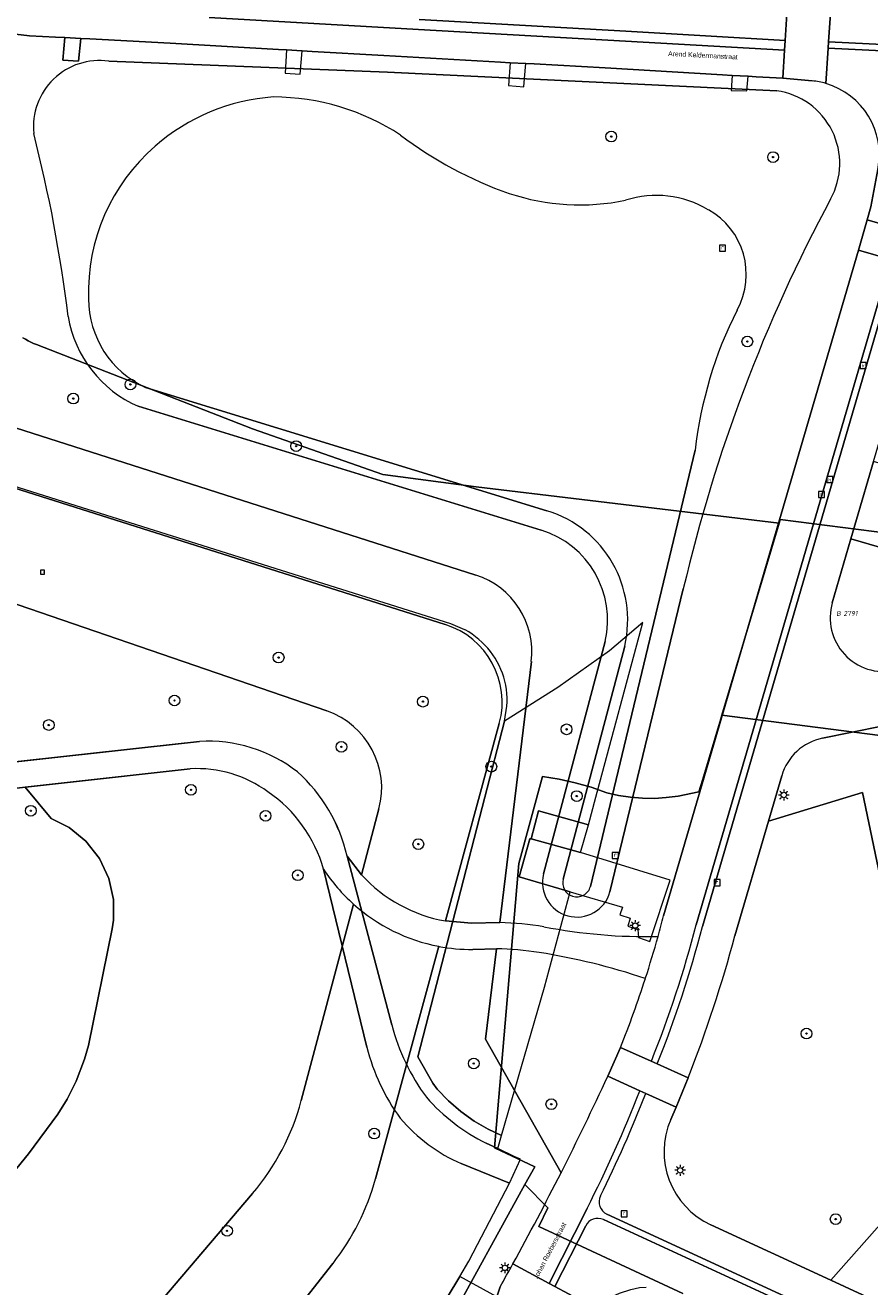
# Model space of a CAD drawing. Header units: metres. Extents: x 207466 to 209466, y 475780 to 477780.
# Tile 100 of 189: x 208351 to 208414, y 476556 to 476650. Entities that reach past the tile are written whole.
import ezdxf
from ezdxf.enums import TextEntityAlignment as Align

# ---------------------------------------------------------------- set-up
doc = ezdxf.new("R2010")
doc.units = ezdxf.units.M
doc.layers.get('0').update_dxf_attribs({"color": 253, "linetype": 'CONTINUOUS'})
for name, color, linetype, lineweight in [('B-OG-WA-SLOOT_BOVENINSTEEK-G', 253, 'CONTINUOUS', 13), ('B-RO-KL-ET_LS_OV_LICHTMAST-S', 253, 'CONTINUOUS', 0), ('B-RO-RI-GWA_RIOOLPUT-S', 253, 'CONTINUOUS', 0), ('B-RO-VH-VERHARDING_BEDRIJFSVLOERPLAAT-GV', 253, 'CONTINUOUS', 0), ('B-RO-VH-VERHARDING_BETON-GV', 253, 'CONTINUOUS', 0), ('B-RO-VH-VERHARDING_STRAATBAKSTEEN-GV', 253, 'CONTINUOUS', 0), ('B-RO-VH-VERHARDING_TEGEL-GV', 253, 'CONTINUOUS', 0), ('B-WE-KG-GRENS_PERCEEL-GV', 150, 'CONTINUOUS', 18), ('B-WE-KG-GRENS_PERCEEL-S', 150, 'CONTINUOUS', 25), ('N-RO-IE-MEUBILAIR_WEGMEUBILAIR-S', 253, 'CONTINUOUS', 0), ('N-RO-KL-ET_LS_OV_LICHTMAST-S', 253, 'CONTINUOUS', 0), ('N-RO-OG-TERREIN_CULTUURSCHEIDING-GV', 253, 'CONTINUOUS', 0), ('N-RO-OG-TOPOGRAFIE-T18', 7, 'CONTINUOUS', 0), ('N-RO-RI-GWA_KOLK-S', 253, 'CONTINUOUS', 0), ('N-RO-RI-GWA_RIOOLPUT-S', 253, 'CONTINUOUS', 0), ('N-RO-VH-VERHARDING_BETON-GV', 253, 'CONTINUOUS', 0), ('N-RO-VH-VERHARDING_STRAATBAKSTEEN-GV', 253, 'CONTINUOUS', 0)]:
    doc.layers.add(name, color=color, linetype=linetype, lineweight=lineweight)
for name, color, linetype, lineweight, true_color in [('B-OG-WA-SLOOT_WATER-G', 7, 'CONTINUOUS', 0, 0x478c9a), ('B-RO-GR-BOOM-S', 7, 'CONTINUOUS', 0, 0x6d8a47), ('B-RO-GR-GRAS-GV', 7, 'CONTINUOUS', 0, 0x6d8a47), ('N-RO-GR-BOOM-S', 7, 'CONTINUOUS', 0, 0x6d8a47), ('N-RO-GR-GRAS-GV', 7, 'CONTINUOUS', 0, 0x6d8a47)]:
    doc.layers.add(name, color=color, linetype=linetype, lineweight=lineweight, true_color=true_color)
doc.styles.add('NLCS-ISO', font='NLCS-ISO.ttf')
doc.styles.add('NLCS-ISO-M200-T18', font='NLCS-ISO.ttf', dxfattribs={"height": 1.8})

# ---------------------------------------------------------------- blocks, each defined once
blk = doc.blocks.new('SKL-ET_OV_LICHTMAST-SO1')
at = {"color": 0, "linetype": 'ByBlock', "lineweight": -2}
blk.add_circle((0, 0), 1, dxfattribs=at)
for points in [[(-1.25, 0), (-2, 0)], [(-1.4142, 1.4142), (-0.8839, 0.8839)], [(0, 2), (0, 1.25)], [(0.8839, 0.8839), (1.4142, 1.4142)], [(2, 0), (1.25, 0)], [(-1.4142, -1.4142), (-0.8839, -0.8839)], [(0, -1.25), (0, -2)], [(0.8839, -0.8839), (1.4142, -1.4142)]]:
    blk.add_open_spline(points, degree=1, dxfattribs=at)
blk = doc.blocks.new('SRI-KOLK-SO1')
at = {"color": 0, "linetype": 'ByBlock', "lineweight": -2, "flags": 128}
blk.add_lwpolyline([(-1.125, -1.125), (1.125, -1.125), (1.125, 1.125), (-1.125, 1.125), (-1.125, -1.125)], dxfattribs=at)
at = {"color": 0, "linetype": 'ByBlock', "lineweight": -2, "insert": (0, 0), "char_height": 1.5, "attachment_point": 5, "line_spacing_factor": 0.8, "style": 'NLCS-ISO'}
blk.add_mtext('{\\C0;k}', dxfattribs=at)
blk = doc.blocks.new('SRI-PUT_INSPECTIEPUT_RIOOLPUT-SO1')
at = {"color": 0, "linetype": 'ByBlock', "lineweight": -2, "flags": 128}
blk.add_lwpolyline([(-1.125, -1.125), (1.125, -1.125), (1.125, 1.125), (-1.125, 1.125), (-1.125, -1.125)], dxfattribs=at)
at = {"color": 0, "linetype": 'ByBlock', "lineweight": -2, "insert": (0, 0.2828), "char_height": 1.5, "attachment_point": 5, "line_spacing_factor": 0.8, "style": 'NLCS-ISO'}
blk.add_mtext('{\\C0;r}', dxfattribs=at)
blk = doc.blocks.new('SIE-WEG_SPEELTOESTEL-SO1')
at = {"lineweight": -2, "flags": 128}
blk.add_lwpolyline([(-0.75, -0.75), (0.75, -0.75), (0.75, 0.75), (-0.75, 0.75), (-0.75, -0.75)], dxfattribs=at)
at = {"lineweight": -2, "insert": (0, 0), "char_height": 0.45, "attachment_point": 5, "line_spacing_factor": 0.8, "style": 'NLCS-ISO'}
blk.add_mtext('{\\C256;SPT}', dxfattribs=at)
blk = doc.blocks.new('SGR-BOOM_01-SO1')
at = {"linetype": 'Continuous'}
h = blk.add_hatch(color=0, dxfattribs=at)
edge = h.paths.add_edge_path()
edge.add_arc((0, 0), 0.25, 0, 360)
at = {"color": 0, "linetype": 'ByBlock', "lineweight": -2}
for radius in [2, 0.25]:
    blk.add_circle((0, 0), radius, dxfattribs=at)
blk = doc.blocks.new('SKG-PERCEELNUMMER-SO')
at = {"style": 'NLCS-ISO', "oblique": 10, "flags": 1}
blk.add_attdef('GEMEENTECODE', text='', height=1.8, dxfattribs=at).set_placement((0, 2.55), align=Align.MIDDLE_CENTER)
at = {"style": 'NLCS-ISO', "oblique": 10}
blk.add_attdef('SECTIE', text='', height=1.8, dxfattribs=at).set_placement((-0.5, 0), align=Align.MIDDLE_RIGHT)
blk.add_attdef('PERCEELNUMMER', text='', height=1.8, dxfattribs=at).set_placement((0.5, 0), align=Align.MIDDLE_LEFT)

msp = doc.modelspace()

# ---------------------------------------------------------------- linework, layer by layer
at = {"layer": 'B-OG-WA-SLOOT_BOVENINSTEEK-G', "flags": 128}
for points in [[(208406.632, 476644.717), (208377.72, 476646.099), (208357.003, 476646.923)], [(208389.563, 476613.493), (208359.73, 476622.664)], [(208359.194, 476621.26), (208389.122, 476612.06)], [(208400.578, 476617.99), (208392.795, 476585.554)], [(208394.24, 476585.151), (208399.696, 476607.692)], [(208393.88, 476603.77), (208389.318, 476586.488)], [(208390.768, 476586.104), (208395.34, 476603.427)]]:
    msp.add_lwpolyline(points, dxfattribs=at)
at = {"layer": 'B-OG-WA-SLOOT_BOVENINSTEEK-G'}
for centre, radius, start, end in [((208356.322, 476642.051), 4.919, 82.04766, 185.83788), ((208405.866, 476639.314), 5.457, 330.88662, 81.9359), ((208370.224, 476629.556), 14.733, 93.80382, 131.50443), ((208369.15, 476626.771), 17.486, 56.92624, 89.68084), ((208246.055, 476614.689), 108.744, 6.99259, 14.30106), ((208396.567, 476664.973), 29.565, 232.79945, 250.61683), ((208369.796, 476629.758), 14.3, 130.75379, 181.99859), ((208392.035, 476653.099), 16.863, 251.75404, 281.53944), ((208397.706, 476629.451), 7.488, 59.07551, 107.87384), ((208514.411, 476580.924), 117.796, 151.76127, 166.86545), ((208398.862, 476631.066), 5.511, 331.22629, 60.75374), ((208362.759, 476629.256), 7.254, 179.9734, 245.31684), ((208362.773, 476629.418), 8.909, 189.62809, 246.312), ((208431.049, 476614.563), 30.663, 153.14851, 173.58316), ((208387.065, 476605.369), 8.499, 346.79357, 72.91051), ((208387.064, 476605.368), 7.001, 346.80488, 72.90198), ((208391.782, 476585.835), 2.549, 165.14988, 254.81447), ((208391.783, 476585.835), 1.05, 165.18208, 252.88122), ((208391.783, 476585.835), 1.05, 252.86067, 344.45745), ((208391.783, 476585.837), 2.551, 254.80944, 344.39568)]:
    msp.add_arc(centre, radius, start, end, dxfattribs=at)
at = {"layer": 'B-OG-WA-SLOOT_WATER-G', "flags": 128}
for points in [[(208359.73, 476622.664), (208389.563, 476613.493)], [(208392.795, 476585.554), (208400.578, 476617.99)], [(208395.34, 476603.427), (208390.768, 476586.104)]]:
    msp.add_lwpolyline(points, dxfattribs=at)
at = {"layer": 'B-OG-WA-SLOOT_WATER-G'}
for centre, radius, start, end in [((208370.224, 476629.556), 14.733, 93.80382, 131.50443), ((208369.15, 476626.771), 17.486, 56.92624, 89.68084), ((208396.567, 476664.973), 29.565, 232.79945, 250.61683), ((208369.796, 476629.758), 14.3, 130.75379, 181.99859), ((208392.035, 476653.099), 16.863, 251.75404, 281.53944), ((208397.706, 476629.451), 7.488, 59.07551, 107.87384), ((208398.862, 476631.066), 5.511, 331.22629, 60.75374), ((208362.759, 476629.256), 7.254, 179.9734, 245.31684), ((208431.049, 476614.563), 30.663, 153.14851, 173.58316), ((208387.065, 476605.369), 8.499, 346.79357, 72.91051), ((208391.783, 476585.835), 1.05, 165.18208, 252.88122), ((208391.783, 476585.835), 1.05, 252.86067, 344.45745)]:
    msp.add_arc(centre, radius, start, end, dxfattribs=at)
at = {"layer": 'B-RO-GR-GRAS-GV', "flags": 128}
for points in [[(208404.513, 476645.795), (208403.324, 476645.859), (208403.254, 476644.743), (208404.419, 476644.714), (208404.513, 476645.795)], [(208385.059, 476566.466), (208385.902, 476566.069), (208386.184, 476567.048), (208385.2, 476567.508), (208384.159, 476568.122), (208383.176, 476568.826), (208382.259, 476569.614), (208381.415, 476570.479), (208381.089, 476570.938), (208379.969, 476572.888), (208384.953, 476592.2), (208386.411, 476597.85), (208386.594, 476598.975), (208386.607, 476599.285), (208386.603, 476599.594), (208386.584, 476599.904), (208386.548, 476600.211), (208386.497, 476600.517), (208386.43, 476600.82), (208386.348, 476601.118), (208386.25, 476601.412), (208386.137, 476601.701), (208386.01, 476601.983), (208385.868, 476602.258), (208385.712, 476602.526), (208385.542, 476602.785), (208385.359, 476603.036), (208385.164, 476603.276), (208384.956, 476603.506), (208384.737, 476603.725), (208384.507, 476603.933), (208384.266, 476604.128), (208384.016, 476604.31), (208383.757, 476604.48), (208383.489, 476604.636), (208383.461, 476604.651), (208382.411, 476605.095), (208355.445, 476613.581), (208322.381, 476624.019)], [(208386.184, 476567.048), (208389.369, 476578.068), (208391.288, 476585.168), (208387.491, 476586.284), (208388.297, 476589.102), (208388.38, 476589.099), (208388.931, 476591.189), (208392.651, 476590.135), (208393.188, 476592.2), (208396.698, 476605.187), (208394.204, 476603.077), (208390.38, 476600.355), (208386.411, 476597.85), (208384.953, 476592.2), (208379.969, 476572.888), (208381.089, 476570.938), (208381.415, 476570.479), (208382.259, 476569.614), (208383.176, 476568.826), (208384.159, 476568.122), (208385.2, 476567.508), (208386.184, 476567.048)], [(208334.432, 476592.98), (208336.675, 476593.334), (208345.815, 476594.349), (208363.741, 476596.341)], [(208363.056, 476594.305), (208344.12, 476592.2), (208338.264, 476591.549), (208336.472, 476591.083), (208334.349, 476590.152)], [(208374.713, 476587.811), (208378.035, 476575.272)], [(208376.184, 476573.607), (208372.971, 476586.839)], [(208376.281, 476545.259), (208383.083, 476556.552), (208383.771, 476557.694), (208384.41, 476558.93), (208386.769, 476563.492), (208383.199, 476564.955)], [(208385.849, 476555.054), (208383.083, 476556.552), (208376.281, 476545.259)]]:
    msp.add_lwpolyline(points, dxfattribs=at)
at = {"layer": 'B-RO-GR-GRAS-GV'}
for centre, radius, start, end in [((208364.395, 476585.613), 10.748, 51.91778, 93.48799), ((208363.572, 476585.427), 8.893, 53.73252, 93.32631), ((208363.097, 476585.186), 11.909, 12.73581, 48.26963), ((208362.918, 476583.981), 10.451, 15.87275, 55.53325), ((208393.338, 476579.28), 15.819, 194.67572, 216.4284), ((208391.134, 476577.405), 15.425, 194.25468, 216.07549), ((208391.43, 476579.358), 14.381, 221.19911, 243.70106), ((208388.105, 476576.291), 12.352, 220.17904, 246.60076)]:
    msp.add_arc(centre, radius, start, end, dxfattribs=at)
at = {"layer": 'B-RO-VH-VERHARDING_BEDRIJFSVLOERPLAAT-GV', "flags": 128}
for points in [[(208354.938, 476648.608), (208353.742, 476648.67), (208353.587, 476647.005), (208354.745, 476646.91), (208354.938, 476648.608)], [(208371.372, 476647.681), (208370.214, 476647.754), (208370.104, 476646.038), (208371.224, 476645.965), (208371.372, 476647.681)], [(208387.905, 476645.63), (208387.999, 476646.736), (208386.822, 476646.805), (208386.705, 476645.118), (208387.852, 476645.015), (208387.905, 476645.63)], [(208391.288, 476585.168), (208395.181, 476584.024), (208394.98, 476583.442), (208395.757, 476583.204), (208395.565, 476582.605), (208396.314, 476582.363), (208396.377, 476581.767), (208397.211, 476581.465), (208398.711, 476586.035), (208392.057, 476588.079), (208388.38, 476589.099), (208388.297, 476589.102), (208387.491, 476586.284), (208391.288, 476585.168)]]:
    msp.add_lwpolyline(points, dxfattribs=at)
at = {"layer": 'B-RO-VH-VERHARDING_BETON-GV', "flags": 128}
for points in [[(208363.741, 476596.341), (208345.815, 476594.349), (208336.675, 476593.334), (208334.432, 476592.98)], [(208334.349, 476590.152), (208336.472, 476591.083), (208338.264, 476591.549), (208344.12, 476592.2), (208363.056, 476594.305)], [(208378.035, 476575.272), (208374.713, 476587.811)], [(208372.971, 476586.839), (208376.184, 476573.607)], [(208383.199, 476564.955), (208386.769, 476563.492), (208387.588, 476565.276), (208387.125, 476565.494), (208385.902, 476566.069), (208385.059, 476566.466)]]:
    msp.add_lwpolyline(points, dxfattribs=at)
at = {"layer": 'B-RO-VH-VERHARDING_BETON-GV'}
for centre, radius, start, end in [((208364.395, 476585.613), 10.748, 51.91778, 93.48799), ((208363.572, 476585.427), 8.893, 53.73252, 93.32631), ((208363.097, 476585.186), 11.909, 12.73581, 48.26963), ((208362.918, 476583.981), 10.451, 15.87275, 55.53325), ((208393.338, 476579.28), 15.819, 194.67572, 216.4284), ((208391.134, 476577.405), 15.425, 194.25468, 216.07549), ((208391.43, 476579.358), 14.381, 221.19911, 243.70106), ((208388.105, 476576.291), 12.352, 220.17904, 246.60076)]:
    msp.add_arc(centre, radius, start, end, dxfattribs=at)
at = {"layer": 'B-RO-VH-VERHARDING_STRAATBAKSTEEN-GV', "flags": 128}
for points in [[(208350.079, 476648.925), (208351.114, 476648.809), (208353.039, 476648.706), (208353.742, 476648.67), (208354.938, 476648.608), (208355.589, 476648.568), (208361.578, 476648.248), (208369.606, 476647.785), (208370.214, 476647.754), (208371.372, 476647.681), (208372.109, 476647.65), (208377.451, 476647.334), (208386.11, 476646.844), (208386.822, 476646.805), (208387.999, 476646.736), (208388.615, 476646.71), (208393.885, 476646.414), (208402.613, 476645.897), (208403.324, 476645.859), (208404.513, 476645.795), (208405.119, 476645.761), (208407.091, 476645.649), (208407.219, 476647.738), (208395.396, 476648.412), (208380.014, 476649.275), (208364.473, 476650.158)], [(208364.473, 476650.158), (208380.014, 476649.275), (208395.396, 476648.412), (208407.219, 476647.738), (208407.264, 476648.467), (208395.435, 476649.145), (208380.074, 476650.01)], [(208380.074, 476650.01), (208395.435, 476649.145), (208407.264, 476648.467), (208407.386, 476650.449)]]:
    msp.add_lwpolyline(points, dxfattribs=at)
at = {"layer": 'B-RO-VH-VERHARDING_TEGEL-GV', "flags": 128}
msp.add_lwpolyline([(208388.38, 476589.099), (208392.057, 476588.079), (208392.651, 476590.135), (208388.931, 476591.189), (208388.38, 476589.099)], dxfattribs=at)
at = {"layer": 'B-WE-KG-GRENS_PERCEEL-GV'}
for points in [[(208350.616, 476626.355), (208350.812, 476626.241), (208351.011, 476626.133), (208351.215, 476626.033), (208351.422, 476625.939), (208351.632, 476625.853), (208367.695, 476619.594), (208377.364, 476616.194), (208384.304, 476615.282), (208399.997, 476613.384), (208406.811, 476612.56), (208406.898, 476612.852), (208415.036, 476611.812)], [(208382.137, 476552.903), (208387.929, 476563.391), (208388.656, 476564.708), (208385.669, 476566.121), (208387.468, 476587.267), (208389.221, 476593.747), (208389.245, 476593.744), (208390.461, 476593.539), (208391.664, 476593.268), (208392.85, 476592.931), (208394.016, 476592.529), (208394.884, 476592.329), (208395.764, 476592.192), (208396.651, 476592.119), (208397.542, 476592.109), (208398.43, 476592.163), (208399.313, 476592.281), (208400.853, 476592.599), (208401.149, 476593.536), (208402.481, 476598.013), (208402.562, 476598.284), (208406.811, 476612.56), (208399.997, 476613.384), (208384.304, 476615.282), (208377.364, 476616.194), (208367.695, 476619.594), (208351.632, 476625.853), (208351.422, 476625.939), (208351.215, 476626.033), (208351.011, 476626.133), (208350.812, 476626.241), (208350.616, 476626.355)], [(208417.785, 476596.339), (208402.562, 476598.284), (208402.481, 476598.013), (208401.149, 476593.536), (208400.853, 476592.599), (208399.313, 476592.281), (208398.43, 476592.163), (208397.542, 476592.109), (208396.651, 476592.119), (208395.764, 476592.192), (208394.884, 476592.329), (208394.016, 476592.529), (208392.85, 476592.931), (208391.664, 476593.268), (208390.461, 476593.539), (208389.245, 476593.744), (208389.221, 476593.747), (208387.468, 476587.267), (208385.669, 476566.121), (208388.656, 476564.708), (208387.929, 476563.391), (208389.62, 476561.66), (208388.949, 476560.287), (208399.665, 476555.299)], [(208399.665, 476555.299), (208388.949, 476560.287), (208389.62, 476561.66), (208387.929, 476563.391), (208382.137, 476552.903)]]:
    msp.add_lwpolyline(points, dxfattribs=at)
msp.add_lwpolyline([(208406.811, 476612.56), (208402.562, 476598.284), (208417.785, 476596.339), (208421.652, 476595.845), (208421.087, 476598.351), (208420.132, 476603.055), (208420.093, 476603.251), (208436.455, 476606.582), (208436.495, 476606.386), (208453.255, 476604.661), (208453.386, 476606.714), (208453.376, 476606.914), (208419.686, 476611.218), (208415.036, 476611.812), (208406.898, 476612.852)], close=True, dxfattribs=at)
at = {"layer": 'N-RO-GR-GRAS-GV', "flags": 128}
for points in [[(208409.275, 476645.454), (208407.091, 476645.649), (208405.119, 476645.761), (208404.513, 476645.795), (208403.324, 476645.859), (208402.613, 476645.897), (208393.885, 476646.414), (208388.615, 476646.71), (208387.999, 476646.736), (208386.822, 476646.805), (208386.11, 476646.844), (208377.451, 476647.334), (208372.109, 476647.65), (208371.372, 476647.681), (208370.214, 476647.754), (208369.606, 476647.785), (208361.578, 476648.248), (208355.589, 476648.568), (208354.938, 476648.608), (208354.745, 476646.91), (208353.587, 476647.005), (208353.742, 476648.67), (208353.039, 476648.706), (208351.114, 476648.809), (208350.079, 476648.925)], [(208357.003, 476646.923), (208377.72, 476646.099), (208406.632, 476644.717)], [(208300.746, 476640.85), (208322.876, 476628.493), (208323.972, 476628.017), (208384.276, 476608.712)], [(208384.276, 476608.712), (208323.972, 476628.017), (208322.876, 476628.493), (208300.746, 476640.85)], [(208398.231, 476583.378), (208412.7, 476632.87), (208413.359, 476635.125), (208413.64, 476636.085), (208414.149, 476638.876)], [(208382.011, 476605.034), (208323.427, 476623.589)], [(208323.427, 476623.589), (208382.011, 476605.034)], [(208307.935, 476622.767), (208312.6, 476619.443), (208373.199, 476598.607)], [(208373.199, 476598.607), (208312.6, 476619.443), (208307.935, 476622.767)], [(208389.122, 476612.06), (208359.194, 476621.26)], [(208323.259, 476596.774), (208322.584, 476597.71), (208321.037, 476599.698), (208316.572, 476603.816), (208316.216, 476604.487), (208316.204, 476605.277), (208316.525, 476605.941), (208317.5, 476607.013), (208317.994, 476607.318), (208318.548, 476607.526), (208319.131, 476607.621), (208319.711, 476607.602), (208320.383, 476607.432), (208347.671, 476596.974), (208349.384, 476594.746), (208359.474, 476595.867), (208363.741, 476596.341)], [(208399.696, 476607.692), (208394.24, 476585.151)], [(208389.318, 476586.488), (208393.88, 476603.77)], [(208382.036, 476582.993), (208383.954, 476582.826), (208386.051, 476582.871), (208388.403, 476602.276)], [(208388.403, 476602.276), (208386.051, 476582.871)], [(208382.036, 476582.993), (208386.025, 476597.674)], [(208386.025, 476597.674), (208382.036, 476582.993)], [(208363.056, 476594.305), (208350.786, 476592.941), (208352.729, 476590.612), (208354.054, 476589.938), (208355.294, 476588.93), (208356.307, 476587.638), (208357.005, 476586.15), (208357.347, 476584.582), (208357.348, 476583.066), (208357.247, 476582.401), (208355.499, 476573.73), (208355.212, 476572.719), (208354.584, 476571.082), (208353.906, 476569.747), (208353.212, 476568.642), (208351.052, 476565.69), (208348.313, 476562.351), (208345.193, 476558.918), (208343.653, 476557.34), (208342.193, 476556.191), (208341.321, 476555.683)], [(208341.321, 476555.683), (208342.193, 476556.191), (208343.653, 476557.34), (208345.193, 476558.918), (208348.313, 476562.351), (208351.052, 476565.69), (208353.212, 476568.642), (208353.906, 476569.747), (208354.584, 476571.082), (208355.212, 476572.719), (208355.499, 476573.73), (208357.247, 476582.401), (208357.348, 476583.066), (208357.347, 476584.582), (208357.005, 476586.15), (208356.307, 476587.638), (208355.294, 476588.93), (208354.054, 476589.938), (208352.729, 476590.612), (208350.786, 476592.941)], [(208374.714, 476587.809), (208375.78, 476586.436), (208377.081, 476591.324)], [(208377.081, 476591.324), (208375.78, 476586.436)], [(208371.308, 476569.637), (208375.197, 476584.245)], [(208375.197, 476584.245), (208371.308, 476569.637)], [(208381.525, 476581.11), (208376.831, 476563.835)], [(208376.831, 476563.835), (208381.525, 476581.11)], [(208390.609, 476564.28), (208385, 476574.2), (208385.815, 476580.926), (208384.047, 476580.878)], [(208385.815, 476580.926), (208385, 476574.2), (208390.609, 476564.28)], [(208394.078, 476571.445), (208395.028, 476573.595)], [(208330.063, 476518.545), (208367.686, 476562.725)], [(208367.686, 476562.725), (208330.063, 476518.545)], [(208323.594, 476508.116), (208327.867, 476511.114), (208331.954, 476514.174), (208332.961, 476514.866), (208334.818, 476515.882), (208336.279, 476516.224), (208338.001, 476516.141), (208339.53, 476515.766), (208340.53, 476515.432), (208373.666, 476557.541)], [(208373.666, 476557.541), (208340.53, 476515.432), (208340.989, 476515.278), (208342.847, 476514.492), (208344.864, 476513.493), (208346.456, 476512.599), (208348.34, 476511.472), (208349.471, 476510.764), (208350.716, 476509.869)], [(208385.849, 476555.054), (208386.085, 476555.799)]]:
    msp.add_lwpolyline(points, dxfattribs=at)
at = {"layer": 'N-RO-GR-GRAS-GV'}
for centre, radius, start, end in [((208356.322, 476642.051), 4.919, 82.04766, 185.83788), ((208408.775, 476640.124), 5.353, 73.6899, 84.63652), ((208405.866, 476639.314), 5.457, 330.88662, 81.9359), ((208408.744, 476639.966), 5.514, 348.60146, 73.84449), ((208246.055, 476614.689), 108.744, 6.99259, 14.30106), ((208514.411, 476580.924), 117.796, 151.76127, 166.86545), ((208362.773, 476629.418), 8.909, 189.62809, 246.312), ((208387.064, 476605.368), 7.001, 346.80488, 72.90198), ((208382.449, 476602.999), 5.997, 353.07173, 72.26724), ((208382.449, 476602.999), 5.997, 353.07173, 72.26724), ((208380.183, 476599.263), 6.054, 344.7872, 72.42717), ((208380.183, 476599.263), 6.054, 344.7872, 72.42717), ((208371.229, 476592.881), 6.055, 345.09933, 71.01788), ((208371.229, 476592.881), 6.055, 345.09933, 71.01788), ((208364.395, 476585.613), 10.748, 51.91778, 93.48799), ((208363.572, 476585.427), 8.893, 53.73252, 93.32631), ((208363.095, 476585.183), 11.912, 12.7346, 48.26842), ((208362.918, 476583.981), 10.451, 15.87275, 55.53325), ((208383.927, 476593.989), 13.083, 213.12757, 228.14047), ((208383.95, 476593.877), 11.051, 222.32343, 260.02405), ((208391.782, 476585.835), 2.549, 165.14988, 254.81447), ((208391.783, 476585.837), 2.551, 254.80944, 344.39568), ((208383.987, 476594.034), 13.156, 228.07722, 259.21357), ((208385.531, 476559.461), 23.416, 80.63964, 88.72645), ((208396.962, 476621.936), 40.102, 259.04239, 271.22345), ((208310.81, 476606.076), 90.319, 344.43668, 345.44508), ((208383.984, 476594.017), 13.14, 259.21365, 270.2746), ((208385.499, 476559.205), 21.724, 80.7367, 89.16683), ((208381.783, 476534.284), 46.919, 71.23975, 81.15719), ((208321.627, 476602.961), 79.058, 338.19465, 342.13621), ((208188.808, 476666.406), 226.171, 333.15725, 335.17401), ((208354.22, 476574.186), 17.683, 319.5977, 345.09177), ((208354.22, 476574.186), 17.683, 319.5977, 345.09177), ((208359.766, 476568.474), 17.685, 321.81476, 344.79327), ((208359.766, 476568.474), 17.685, 321.81476, 344.79327), ((208189.66, 476666.004), 225.229, 331.20263, 333.15064), ((208172.936, 476675.403), 244.413, 330.70198, 331.16035)]:
    msp.add_arc(centre, radius, start, end, dxfattribs=at)
at = {"layer": 'N-RO-OG-TERREIN_CULTUURSCHEIDING-GV', "flags": 128}
for points in [[(208401.749, 476560.398), (208410.645, 476556.291), (208418.681, 476565.366), (208413.002, 476592.545), (208406.021, 476590.422)], [(208406.021, 476590.422), (208403.529, 476581.9)], [(208400.051, 476571.339), (208399.16, 476569.163), (208398.764, 476568.245)]]:
    msp.add_lwpolyline(points, dxfattribs=at)
at = {"layer": 'N-RO-OG-TERREIN_CULTUURSCHEIDING-GV'}
for centre, radius, start, end in [((208310.823, 476606.577), 95.934, 338.44978, 345.09422), ((208404.264, 476565.846), 6.001, 156.4359, 245.21774)]:
    msp.add_arc(centre, radius, start, end, dxfattribs=at)
at = {"layer": 'N-RO-VH-VERHARDING_BETON-GV', "flags": 128}
for points in [[(208363.741, 476596.341), (208359.474, 476595.867), (208349.384, 476594.746)], [(208334.349, 476590.152), (208336.472, 476591.083), (208338.264, 476591.549), (208344.12, 476592.2), (208350.786, 476592.941), (208363.056, 476594.305)], [(208375.78, 476586.436), (208374.714, 476587.809)], [(208386.051, 476582.871), (208383.954, 476582.826), (208382.036, 476582.993)], [(208384.047, 476580.878), (208385.815, 476580.926)]]:
    msp.add_lwpolyline(points, dxfattribs=at)
at = {"layer": 'N-RO-VH-VERHARDING_BETON-GV'}
for centre, radius, start, end in [((208364.395, 476585.613), 10.748, 51.91778, 93.48799), ((208363.572, 476585.427), 8.893, 53.73252, 93.32631), ((208363.095, 476585.183), 11.912, 12.7346, 48.26842), ((208362.918, 476583.981), 10.451, 15.87275, 55.53325), ((208383.927, 476593.989), 13.083, 213.12757, 228.14047), ((208383.95, 476593.877), 11.051, 222.32343, 260.02405), ((208383.987, 476594.034), 13.156, 228.07722, 259.21357), ((208385.531, 476559.461), 23.416, 80.63964, 88.72645), ((208396.962, 476621.936), 40.102, 259.04239, 271.22345), ((208319.028, 476603.899), 81.819, 342.06935, 344.3611), ((208383.984, 476594.017), 13.14, 259.21365, 270.2746), ((208385.499, 476559.205), 21.724, 80.7367, 89.16683), ((208381.783, 476534.284), 46.919, 71.23975, 81.15719)]:
    msp.add_arc(centre, radius, start, end, dxfattribs=at)
at = {"layer": 'N-RO-VH-VERHARDING_STRAATBAKSTEEN-GV', "flags": 128}
for points in [[(208417.572, 476649), (208418.044, 476657.088), (208415.592, 476657.231), (208415.573, 476656.713), (208415.502, 476655.685), (208415.389, 476654.951), (208415.151, 476654.182), (208414.774, 476653.481), (208414.353, 476652.824), (208413.865, 476652.214), (208413.288, 476651.687), (208412.63, 476651.214), (208411.969, 476650.855), (208411.868, 476650.82), (208411.167, 476650.582), (208410.643, 476650.474), (208410.495, 476648.365)], [(208410.278, 476645.262), (208410.462, 476647.886), (208410.495, 476648.365), (208410.643, 476650.474), (208410.413, 476650.427), (208409.64, 476650.349), (208408.906, 476650.363), (208408.373, 476650.393), (208407.386, 476650.449), (208407.264, 476648.467), (208407.219, 476647.738), (208407.091, 476645.649), (208409.275, 476645.454)], [(208416.523, 476648.06), (208410.495, 476648.365), (208410.462, 476647.886), (208416.506, 476647.58)], [(208410.495, 476648.365), (208416.523, 476648.06)], [(208416.506, 476647.58), (208410.462, 476647.886), (208410.278, 476645.262)], [(208419.861, 476638.836), (208422.261, 476638.134), (208420.578, 476632.375), (208419.035, 476627.096), (208417.491, 476621.817), (208415.948, 476616.538), (208414.264, 476610.779), (208412.153, 476611.397), (208410.766, 476606.654)], [(208414.149, 476638.876), (208413.64, 476636.085), (208413.359, 476635.125), (208415.769, 476634.421), (208416.078, 476635.481)], [(208418.638, 476633.582), (208416.229, 476634.286), (208415.769, 476634.421), (208413.359, 476635.125), (208412.7, 476632.87), (208415.109, 476632.165), (208415.57, 476632.031), (208417.979, 476631.326), (208418.466, 476632.993), (208418.638, 476633.582)], [(208415.109, 476632.165), (208412.7, 476632.87), (208398.231, 476583.378)], [(208400.651, 476582.711), (208415.109, 476632.165)], [(208415.57, 476632.031), (208415.109, 476632.165), (208400.651, 476582.711)], [(208410.766, 476606.654), (208412.153, 476611.397), (208413.836, 476617.156), (208415.38, 476622.435), (208416.923, 476627.714), (208417.979, 476631.326), (208415.57, 476632.031), (208401.114, 476582.584)], [(208401.114, 476582.584), (208415.57, 476632.031)], [(208415.948, 476616.538), (208413.836, 476617.156), (208412.153, 476611.397), (208414.264, 476610.779), (208415.948, 476616.538)], [(208410.045, 476596.582), (208416.642, 476597.925), (208415.871, 476601.707)], [(208410.645, 476556.291), (208414.018, 476554.734), (208416.152, 476553.749), (208422.059, 476559.429), (208415.838, 476589.39), (208417.796, 476589.797), (208422.74, 476590.823), (208422.232, 476593.271), (208421.708, 476595.284), (208419.16, 476597.958), (208416.738, 476597.465), (208416.644, 476597.925), (208416.642, 476597.925), (208410.045, 476596.582)], [(208403.529, 476581.9), (208406.021, 476590.422), (208407.004, 476593.785)], [(208407.004, 476593.785), (208406.021, 476590.422), (208413.002, 476592.545), (208418.681, 476565.366), (208410.645, 476556.291)], [(208397.757, 476572.369), (208397.319, 476572.566), (208395.028, 476573.595), (208394.078, 476571.445), (208396.467, 476570.373), (208396.905, 476570.176), (208399.16, 476569.163), (208400.051, 476571.339), (208397.757, 476572.369)], [(208395.028, 476573.595), (208397.319, 476572.566)], [(208397.319, 476572.566), (208397.757, 476572.369)], [(208397.757, 476572.369), (208400.051, 476571.339)], [(208396.467, 476570.373), (208394.078, 476571.445)], [(208396.905, 476570.176), (208396.467, 476570.373)], [(208398.764, 476568.245), (208399.16, 476569.163), (208396.905, 476570.176)], [(208387.035, 476557.508), (208389.725, 476556.052), (208392.547, 476561.625)], [(208392.547, 476561.625), (208389.725, 476556.052)], [(208393.754, 476560.795), (208412.765, 476552.019), (208412.966, 476552.455), (208394.023, 476561.2)], [(208394.023, 476561.2), (208412.966, 476552.455), (208414.018, 476554.734), (208410.645, 476556.291), (208401.749, 476560.398)], [(208389.725, 476556.052), (208390.147, 476555.823), (208392.441, 476560.336)], [(208392.441, 476560.336), (208390.147, 476555.823)], [(208399.085, 476554.673), (208404.224, 476552.897), (208406.932, 476551.948), (208409.207, 476550.897), (208411.713, 476549.741), (208412.765, 476552.019), (208393.754, 476560.795)], [(208391.844, 476552.242), (208392.062, 476552.584), (208392.653, 476553.555), (208393.139, 476554.12), (208393.199, 476554.171), (208390.147, 476555.823), (208389.725, 476556.052), (208387.035, 476557.508)], [(208386.085, 476555.799), (208385.849, 476555.054), (208391.844, 476552.242)], [(208390.147, 476555.823), (208393.199, 476554.171), (208393.766, 476554.65), (208394.37, 476555.055), (208394.946, 476555.317), (208395.793, 476555.592), (208396.43, 476555.733), (208396.936, 476555.765)]]:
    msp.add_lwpolyline(points, dxfattribs=at)
at = {"layer": 'N-RO-VH-VERHARDING_STRAATBAKSTEEN-GV'}
for centre, radius, start, end in [((208408.775, 476640.124), 5.353, 73.6899, 84.63652), ((208408.744, 476639.966), 5.514, 348.60146, 73.84449), ((208414.605, 476605.532), 4, 163.70328, 281.51695), ((208414.605, 476605.532), 4, 163.70328, 281.51695), ((208410.843, 476592.662), 4, 101.51357, 163.69984), ((208410.843, 476592.662), 4, 101.51357, 163.69984), ((208319.56, 476603.725), 83.77, 338.16364, 345.4721), ((208319.56, 476603.725), 83.77, 338.16364, 345.4721), ((208319.713, 476603.676), 84.09, 338.14202, 345.47338), ((208319.713, 476603.676), 84.09, 338.14202, 345.47338), ((208310.81, 476606.076), 90.319, 344.43668, 345.44508), ((208319.028, 476603.899), 81.819, 342.06935, 344.3611), ((208310.823, 476606.577), 95.934, 338.44978, 345.09422), ((208321.627, 476602.961), 79.058, 338.19465, 342.13621), ((208188.808, 476666.406), 226.171, 333.15725, 335.17401), ((208302.668, 476607.152), 100.752, 333.13597, 338.5895), ((208302.668, 476607.152), 100.752, 333.13597, 338.5895), ((208303.15, 476606.949), 100.709, 333.84029, 338.58371), ((208303.15, 476606.949), 100.709, 333.84029, 338.58371), ((208404.264, 476565.846), 6.001, 156.4359, 245.21774), ((208189.66, 476666.004), 225.229, 331.20263, 333.15064), ((208394.441, 476562.109), 1, 153.89515, 245.27792), ((208394.441, 476562.109), 1, 153.89515, 245.27792), ((208393.335, 476559.887), 1, 65.2023, 153.33502), ((208393.335, 476559.887), 1, 65.2023, 153.33502), ((208172.936, 476675.403), 244.413, 330.70198, 331.16035)]:
    msp.add_arc(centre, radius, start, end, dxfattribs=at)

# ---------------------------------------------------------------- block references
at = {"layer": 'B-RO-GR-BOOM-S', "xscale": 0.2, "yscale": 0.2, "zscale": 0.2}
for p in [(208358.612, 476622.885), (208354.366, 476621.834), (208370.929, 476618.303), (208369.626, 476602.581), (208361.891, 476599.387), (208380.345, 476599.303), (208352.55, 476597.563), (208391.022, 476597.243), (208374.292, 476595.94), (208385.431, 476594.468), (208363.11, 476592.745), (208391.779, 476592.282), (208351.214, 476591.19), (208368.659, 476590.811), (208380.009, 476588.709), (208371.055, 476586.397), (208384.128, 476572.399), (208389.887, 476569.372), (208376.73, 476567.187), (208365.8, 476559.956)]:
    msp.add_blockref('SGR-BOOM_01-SO1', p, dxfattribs=at)
at = {"layer": 'B-RO-KL-ET_LS_OV_LICHTMAST-S', "xscale": 0.2, "yscale": 0.2, "zscale": 0.2}
msp.add_blockref('SKL-ET_OV_LICHTMAST-SO1', (208386.437, 476557.203), dxfattribs=at)
at = {"layer": 'B-RO-RI-GWA_RIOOLPUT-S', "xscale": 0.2, "yscale": 0.2, "zscale": 0.2}
msp.add_blockref('SRI-PUT_INSPECTIEPUT_RIOOLPUT-SO1', (208395.295, 476561.22), dxfattribs=at)
at = {"layer": 'B-WE-KG-GRENS_PERCEEL-S', "xscale": 0.2, "yscale": 0.2, "zscale": 0.2}
msp.add_blockref('SKG-PERCEELNUMMER-SO', (208411.498, 476605.859), dxfattribs=at).add_auto_attribs({'PERCEELNUMMER': '2791', 'SECTIE': 'B'})
at = {"layer": 'N-RO-GR-BOOM-S', "xscale": 0.2, "yscale": 0.2, "zscale": 0.2}
for p in [(208394.34, 476641.316), (208406.366, 476639.787), (208404.453, 476626.078), (208408.849, 476574.622), (208411.015, 476560.829)]:
    msp.add_blockref('SGR-BOOM_01-SO1', p, dxfattribs=at)
at = {"layer": 'N-RO-IE-MEUBILAIR_WEGMEUBILAIR-S', "xscale": 0.2, "yscale": 0.2, "zscale": 0.2}
msp.add_blockref('SIE-WEG_SPEELTOESTEL-SO1', (208352.074, 476608.925), dxfattribs=at)
at = {"layer": 'N-RO-KL-ET_LS_OV_LICHTMAST-S', "xscale": 0.2, "yscale": 0.2, "zscale": 0.2}
for p in [(208407.158, 476592.359), (208396.12, 476582.648), (208399.46, 476564.457)]:
    msp.add_blockref('SKL-ET_OV_LICHTMAST-SO1', p, dxfattribs=at)
at = {"layer": 'N-RO-RI-GWA_KOLK-S', "xscale": 0.2, "yscale": 0.2, "zscale": 0.2}
for p in [(208413.057, 476624.289), (208410.579, 476615.815)]:
    msp.add_blockref('SRI-KOLK-SO1', p, dxfattribs=at)
at = {"layer": 'N-RO-RI-GWA_RIOOLPUT-S', "xscale": 0.2, "yscale": 0.2, "zscale": 0.2}
for p in [(208402.613, 476633.026), (208409.961, 476614.692), (208394.646, 476587.873), (208402.207, 476585.841)]:
    msp.add_blockref('SRI-PUT_INSPECTIEPUT_RIOOLPUT-SO1', p, dxfattribs=at)

# ---------------------------------------------------------------- texts
at = {"layer": 'N-RO-OG-TOPOGRAFIE-T18', "char_height": 0.36, "attachment_point": 5, "line_spacing_factor": 0.8, "style": 'NLCS-ISO-M200-T18'}
for s, insert, rotation in [('{\\fArial|b0|i0|c0|p34;\\C256;Arend Keldermanstraat}', (208401.155, 476647.356), 357.1), ('{\\fArial|b0|i0|c0|p34;\\C256;Johan Roebersstraat}', (208389.78, 476558.475), 62.5)]:
    msp.add_mtext(s, dxfattribs=dict(at, insert=insert, rotation=rotation))

doc.saveas('drawing.dxf')
